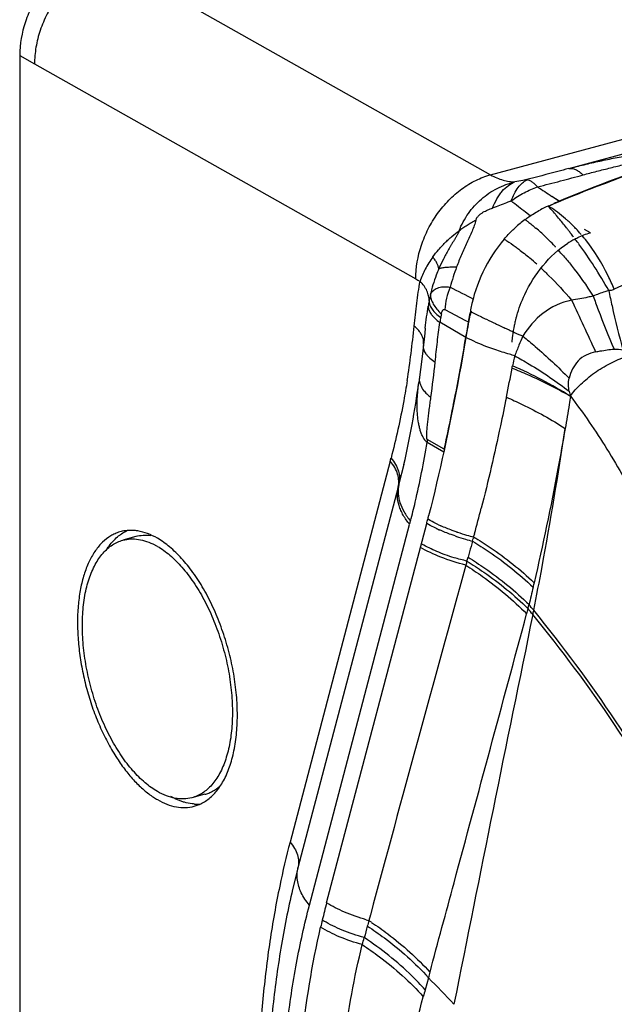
# Model space of a CAD drawing. Header units: millimetres. Extents: x -106 to 325, y 6 to 547.
# Tile 7 of 14: x -106 to -38, y 333 to 446. Entities that reach past the tile are written whole.
import ezdxf

# ---------------------------------------------------------------- set-up
doc = ezdxf.new("R2010")
doc.units = ezdxf.units.MM
doc.header["$LTSCALE"] = 30.734
doc.layers.get('0').update_dxf_attribs({"linetype": 'CONTINUOUS'})

msp = doc.modelspace()

# ---------------------------------------------------------------- linework, layer by layer
at = {"color": 7, "linetype": 'Continuous'}
for p, q in [((-43.12, 428.96), (294.42, 519.44)), ((-52.05, 428.25), (121.13, 474.66)), ((-95.67, 452.82), (-52.05, 428.25)), ((-105.95, 441.9), (-105.95, 46.08)), ((-105.95, 441.9), (-104.25, 440.92)), ((-104.25, 440.92), (-60.61, 416.34)), ((-44.23, 425.23), (-45.06, 425.78)), ((-44.22, 425.23), (-45.05, 425.78)), ((-47.52, 423.54), (-48.05, 423.96)), ((-40.64, 421.62), (-41.32, 422.01)), ((-57.31, 412.84), (-54.91, 411.59)), ((-54.88, 409.66), (-57.86, 411.38)), ((-54.91, 411.59), (-54.58, 411.42)), ((-59.53, 410.73), (-59.6, 410.15)), ((-54.7, 410.71), (-54.73, 410.54)), ((-59.73, 408.9), (-59.73, 408.9)), ((-60.08, 405.99), (-60.28, 404.49)), ((-57.42, 396.54), (-59.32, 397.63)), ((-57.36, 396.86), (-59.31, 397.99)), ((-63.54, 395.5), (-75.01, 351.95)), ((-61.98, 395.14), (-62.54, 392.9)), ((-62.63, 392.54), (-74.1, 348.99)), ((-72.79, 344.74), (-61.32, 388.28)), ((-92.67, 386.87), (-94.14, 386.47)), ((-84.77, 357.41), (-86.24, 357.01)), ((-85.98, 356.05), (-85.53, 356.19)), ((-74.1, 348.99), (-74.39, 347.87)), ((-74.39, 347.87), (-74.72, 346.51)), ((-74.72, 346.51), (-74.72, 346.49))]:
    msp.add_line(p, q, dxfattribs=at)
at = {"color": 6, "linetype": 'Continuous'}
for p, q in [((-43.3, 422.1), (-43.38, 422.19)), ((-54.37, 412.63), (-54.4, 412.45)), ((-51.1, 411.05), (-51.02, 411.01)), ((-51.02, 411.01), (-50.79, 410.9)), ((-50.02, 410.55), (-49.94, 410.51)), ((-49.94, 410.51), (-49.81, 410.45)), ((-49.44, 410.28), (-49.33, 410.23)), ((-70.82, 345.01), (-59.37, 388.39)), ((-53.99, 386.83), (-54.03, 386.67)), ((-53.98, 386.83), (-54.03, 386.67)), ((-65.82, 343.61), (-65.99, 342.97)), ((-59.17, 336.44), (-59.54, 335.07))]:
    msp.add_line(p, q, dxfattribs=at)
at = {"color": 7, "linetype": 'Continuous'}
msp.add_lwpolyline([(-59.6, 410.15), (-59.86, 407.78), (-60.08, 405.99)], dxfattribs=at)
for centre, radius, start, end in [((23.27, 262.95), 175.76, 107.281, 112.5803), ((245.11, 859.84), 522.11, 236.0235, 236.2376), ((-40.53, 416.45), 9.52, 116.8139, 120.876), ((-40.77, 416.92), 9, 112.5638, 116.8379), ((-37.59, 411.78), 10.32, 120.8014, 122.9352), ((-37.74, 412.02), 10.03, 119.3982, 120.7933), ((-37.76, 412.07), 9.99, 118.7083, 119.3976), ((-27.73, 407.34), 30.06, 159.8289, 164.4326), ((-54.3, 427.53), 12.85, 240.5939, 243.0287), ((-47.79, 411.82), 11.48, 166.2287, 169.9451), ((-23.24, 407.58), 36.4, 170.1328, 171.0664), ((-51.29, 410.89), 6.56, 167.2003, 170.8936), ((-44.88, 409.76), 9.84, 165.4036, 167.8704), ((-44.54, 409.67), 10.19, 162.988, 165.3993), ((-34.54, 407.92), 15.13, 163.8253, 165.0006), ((-169.88, 421.83), 109.62, 351.0149, 354.3013), ((-13.79, 404.88), 44.55, 170.8861, 171.6115), ((-45.25, 409.84), 9.46, 167.8803, 170.4119), ((-34.9, 408), 14.76, 168.1356, 172.8013), ((-34.7, 407.96), 14.96, 166.3293, 168.1454), ((-34.68, 407.96), 14.98, 165.0026, 166.3297), ((-438.08, 476.11), 388.93, 350.1619, 350.2936), ((-35.4, 408.06), 14.26, 172.8047, 175.8114), ((-396.82, 468.88), 347.03, 349.0621, 350.1743), ((-196.97, 421.39), 139.33, 352.328, 354.0059), ((-358.07, 461.55), 307.59, 348.8163, 349.0329), ((-330.15, 455.99), 279.13, 347.7705, 348.8247), ((-51.12, 397.63), 8.2, 177.5216, 180.0075), ((-49.47, 395.14), 8.07, 167.7052, 170.0704), ((-147.95, 417.72), 87.28, 345.248, 345.4798), ((-150.03, 415.55), 90.37, 345.2476, 345.485), ((-153.17, 412.47), 94.98, 345.2459, 345.4802), ((-93.27, 383.23), 4.36, 102.3799, 110.2566), ((-93.28, 382.42), 5.17, 80.7536, 83.7239), ((-94.04, 379.09), 7.7, 59.9703, 62.4688), ((-85.61, 364.71), 9.14, 236.7239, 239.9449), ((-85.67, 360.99), 4.7, 266.7815, 271.681), ((-85.67, 360.86), 4.57, 271.6887, 273.9336), ((19.95, 326.97), 98.19, 165.2587, 168.2817)]:
    msp.add_arc(centre, radius, start, end, dxfattribs=at)
at = {"color": 6, "linetype": 'Continuous'}
for centre, radius, start, end in [((-40.93, 414.02), 11.58, 113.0283, 117.9389), ((-60.13, 411.15), 19.95, 41.9758, 42.6694), ((-52.01, 413.83), 12.68, 57.8711, 58.8719), ((-52.62, 412.88), 13.8, 53.4995, 57.808), ((-39.27, 411.34), 14.74, 126.8512, 132.5572), ((-124.69, 357.26), 104.06, 38.6092, 39.0077), ((-54.64, 410.4), 17.01, 45.6969, 47.5896), ((-54.98, 410.05), 17.49, 44.7391, 45.7014), ((-55.16, 409.87), 17.75, 44.177, 44.7401), ((-55.44, 409.59), 18.14, 42.3319, 44.1725), ((-62.62, 403.69), 24.27, 47.8351, 49.5068), ((-64.38, 401.75), 26.89, 45.0489, 47.831), ((-99.27, 377.56), 71.53, 38.2108, 38.5072), ((-91.19, 383.92), 61.24, 37.7923, 38.2122), ((-86.13, 387.85), 54.84, 37.5174, 37.7886), ((-83.8, 389.64), 51.89, 37.3589, 37.5162), ((-55.83, 409.24), 18.66, 40.8226, 42.3337), ((-56.25, 408.88), 19.22, 39.294, 40.072), ((-66.79, 399.31), 30.32, 43.1374, 45.0808), ((-67.78, 398.37), 31.68, 43.0078, 43.1509), ((-78.19, 393.88), 44.87, 36.3907, 37.0073), ((-77.09, 394.7), 43.5, 36.1096, 36.3846), ((-56.36, 408.79), 19.36, 39.0638, 39.2947), ((-56.44, 408.72), 19.47, 38.4817, 39.0635), ((-69.31, 396.98), 33.74, 40.6583, 42.1339), ((-70.74, 391.31), 35.89, 48.0698, 49.7961), ((2194.71, 1451), 2466.16, 204.86744, 205.0193), ((-453.87, 478.78), 404.93, 350.4543, 350.572), ((-39.87, 410.23), 14.7, 169.1958, 170.593), ((2.1, 525.34), 126.06, 243.3863, 244.0286), ((-439.38, 476.34), 390.24, 350.1611, 350.4554), ((7.52, 536.42), 138.4, 244.0187, 244.2857), ((9.72, 540.99), 143.47, 244.2857, 244.7463), ((11.01, 543.71), 146.48, 244.7444, 244.911), ((11.25, 544.21), 147.04, 245.0427, 245.1693), ((10.69, 543), 145.7, 245.1688, 245.3758), ((6.34, 533.5), 135.26, 245.4696, 245.644), ((1.25, 522.2), 122.87, 245.6913, 246.19), ((1.14, 387.53), 54.27, 156.9744, 158.3454), ((1.41, 387.38), 54.58, 155.7545, 156.9406), ((-351.99, 463.52), 307.79, 348.6255, 349.2564), ((-69.83, 359.64), 50.97, 58.1439, 66.5475), ((-37.97, 404.48), 5.19, 190.9865, 197.3038), ((-254.26, 441.28), 207.54, 344.9016, 345.7287), ((-146.09, 411.27), 89.69, 345.219, 345.5315), ((-236.8, 434.68), 183.37, 345.5314, 345.6585), ((-53.08, 399.41), 12.22, 239.6711, 240.1282), ((-51.16, 402.82), 16.61, 244.7308, 245.1075), ((-50.86, 403.46), 17.32, 245.1115, 246.062), ((-50.68, 404.11), 17.49, 245.191, 246.1501), ((-47.99, 410.99), 24.88, 251.2509, 251.4561), ((-47.91, 411.25), 25.15, 251.456, 251.6209), ((-47.24, 413.32), 27.33, 251.6591, 253.9471), ((-48.14, 410.41), 24.78, 251.232, 251.5677), ((-47.43, 412.6), 27.08, 251.6061, 253.9142), ((-46.68, 415.2), 29.79, 253.9136, 255.5532), ((-46.49, 415.91), 30.03, 253.9461, 255.5487), ((-195.7, 423.75), 146.44, 345.2035, 345.3325), ((-241.77, 437.95), 194.62, 344.7732, 344.8915), ((-54.26, 395.59), 11.11, 238.9883, 239.4431), ((52.43, 356.06), 110.77, 164.7916, 165.1163), ((5923.49, -1269.91), 6202.84, 164.539483, 164.922474), ((931.17, 152.84), 1004.64, 166.86771, 166.98384), ((-172.76, 275.7), 161.92, 39.166, 39.4755), ((-171.68, 277.18), 160.53, 39.1139, 39.4173), ((-184.3, 406.12), 139.94, 348.3935, 348.5963), ((7776.32, -1228.92), 7986.86, 168.393337, 168.719571), ((17.46, 321.72), 91.3, 165.2235, 166.4975), ((20.42, 321), 94.35, 166.4933, 167.0006), ((-65.53, 352.06), 10.72, 237.3135, 238.4594), ((105.5, 297.11), 177.53, 165.2362, 165.6819), ((-58.64, 369.12), 27.16, 253.6518, 254.289), ((103.3, 297.68), 175.25, 165.023, 165.2357), ((-88.46, 308.73), 40.96, 56.2121, 56.7273), ((-268.55, 132.41), 292.35, 43.4318, 44.2584)]:
    msp.add_arc(centre, radius, start, end, dxfattribs=at)
at = {"color": 7, "linetype": 'Continuous'}
for points, knots in [([(-97.35, 453.78), (-97.92, 453.63), (-99.08, 453.19), (-100.69, 452.2), (-102.18, 450.91), (-103.48, 449.37), (-104.55, 447.64), (-105.59, 445.19), (-105.95, 443.2), (-105.95, 441.9)], [0, 0, 0, 0, 0.114783, 0.235577, 0.361264, 0.490376, 0.620939, 0.750816, 1, 1, 1, 1]), ([(-95.67, 452.82), (-96.25, 452.66), (-97.4, 452.21), (-99.01, 451.23), (-100.49, 449.94), (-101.79, 448.4), (-102.68, 446.95), (-103.25, 445.72), (-103.73, 444.46), (-104.14, 442.87), (-104.25, 441.56), (-104.25, 440.92)], [0, 0, 0, 0, 0.114379, 0.234941, 0.360512, 0.489553, 0.62006, 0.685241, 0.749998, 0.877251, 1, 1, 1, 1]), ([(-43.12, 428.96), (-42.53, 429.11), (-41.35, 429.41), (-39.57, 429.82), (-37.79, 430.19), (-36.29, 430.46), (-35.09, 430.65), (-34.18, 430.78), (-33.27, 430.89), (-32.37, 430.99), (-31.46, 431.06), (-30.7, 431.09), (-30.1, 431.09), (-29.73, 431.08), (-29.44, 431.05), (-29.23, 431.03), (-29.03, 430.99), (-28.91, 430.96), (-28.85, 430.94)], [0, 0, 0, 0, 0.125846, 0.251734, 0.377679, 0.503704, 0.566758, 0.62984, 0.692948, 0.756062, 0.819111, 0.881861, 0.912915, 0.943439, 0.958343, 0.972907, 0.986863, 1, 1, 1, 1]), ([(-41.48, 428.23), (-40.95, 428.38), (-39.91, 428.65), (-38.33, 429.05), (-37.02, 429.37), (-35.96, 429.61), (-35.17, 429.79), (-34.38, 429.96), (-33.59, 430.13), (-32.79, 430.29), (-32.13, 430.41), (-31.6, 430.51), (-31.2, 430.58), (-30.8, 430.64), (-30.41, 430.7), (-30.01, 430.75), (-29.69, 430.78), (-29.43, 430.79), (-29.25, 430.8), (-29.09, 430.79), (-28.99, 430.78), (-28.94, 430.77)], [0, 0, 0, 0, 0.126686, 0.253386, 0.380056, 0.443381, 0.506695, 0.569993, 0.633273, 0.696525, 0.75969, 0.791222, 0.822721, 0.854158, 0.885379, 0.916236, 0.946747, 0.961783, 0.976082, 0.989007, 1, 1, 1, 1]), ([(-43.12, 428.96), (-43.53, 428.85), (-45.17, 428.41), (-46.81, 427.99), (-48.05, 427.67)], [0, 0, 0, 0, 0.248715, 1, 1, 1, 1]), ([(-43.12, 428.96), (-43.06, 428.97), (-42.93, 428.99), (-42.74, 428.98), (-42.54, 428.93), (-42.26, 428.83), (-41.89, 428.6), (-41.61, 428.37), (-41.48, 428.23)], [0, 0, 0, 0, 0.097849, 0.19987, 0.308533, 0.42571, 0.690186, 1, 1, 1, 1]), ([(-60.61, 416.34), (-60.62, 417.64), (-60.27, 419.63), (-59.23, 422.09), (-58.17, 423.83), (-56.88, 425.37), (-55.4, 426.66), (-53.79, 427.65), (-52.63, 428.09), (-52.06, 428.25)], [0, 0, 0, 0, 0.249628, 0.379556, 0.510076, 0.639079, 0.764624, 0.885289, 1, 1, 1, 1]), ([(-52.05, 428.24), (-51.82, 428.11), (-51.36, 427.89), (-50.65, 427.63), (-49.96, 427.48), (-49.49, 427.45), (-49.27, 427.45)], [0, 0, 0, 0, 0.270277, 0.525516, 0.767815, 1, 1, 1, 1]), ([(-46.67, 426.87), (-45.79, 427.09), (-44.06, 427.54), (-42.34, 428), (-41.48, 428.23)], [0, 0, 0, 0, 0.503176, 1, 1, 1, 1]), ([(-55.66, 421.85), (-55.53, 422.2), (-55.21, 422.88), (-54.62, 423.83), (-53.92, 424.7), (-53.13, 425.48), (-52.26, 426.15), (-51, 426.89), (-49.97, 427.28), (-49.27, 427.45)], [0, 0, 0, 0, 0.127444, 0.254434, 0.380506, 0.505683, 0.630112, 0.754014, 1, 1, 1, 1]), ([(-51.83, 424.45), (-51.69, 424.81), (-51.45, 425.33), (-51.05, 425.96), (-50.64, 426.5), (-50.07, 427.04), (-49.54, 427.35), (-49.27, 427.45)], [0, 0, 0, 0, 0.286986, 0.421884, 0.550215, 0.786624, 1, 1, 1, 1]), ([(-49.7, 425.26), (-49.59, 425.55), (-49.37, 426.08), (-48.94, 426.78), (-48.46, 427.32), (-48.08, 427.58), (-47.88, 427.66)], [0, 0, 0, 0, 0.296914, 0.560277, 0.792386, 1, 1, 1, 1]), ([(-49.7, 425.26), (-49.46, 425.44), (-48.98, 425.77), (-48.23, 426.21), (-47.46, 426.58), (-46.93, 426.78), (-46.67, 426.87)], [0, 0, 0, 0, 0.255163, 0.507148, 0.755499, 1, 1, 1, 1]), ([(-48.05, 427.67), (-48.16, 427.65), (-48.56, 427.57), (-48.96, 427.49), (-49.27, 427.45)], [0, 0, 0, 0, 0.25606, 1, 1, 1, 1]), ([(-48.05, 427.67), (-48.03, 427.68), (-47.99, 427.68), (-47.94, 427.68), (-47.91, 427.68), (-47.89, 427.68), (-47.89, 427.67), (-47.88, 427.67)], [0, 0, 0, 0, 0.369499, 0.664832, 0.874745, 0.947701, 1, 1, 1, 1]), ([(-46.67, 426.87), (-46.77, 426.98), (-46.98, 427.18), (-47.29, 427.42), (-47.59, 427.58), (-47.79, 427.65), (-47.88, 427.66)], [0, 0, 0, 0, 0.307858, 0.57569, 0.804995, 1, 1, 1, 1]), ([(-53.73, 423.07), (-53.72, 423.12), (-53.68, 423.21), (-53.62, 423.34), (-53.53, 423.46), (-53.39, 423.61), (-53.19, 423.78), (-52.93, 423.96), (-52.66, 424.11), (-52.3, 424.28), (-52.02, 424.39), (-51.83, 424.45)], [0, 0, 0, 0, 0.056243, 0.116227, 0.179081, 0.243491, 0.373512, 0.502523, 0.629562, 0.754672, 1, 1, 1, 1]), ([(-49.7, 425.26), (-49.88, 425.19), (-50.32, 425.01), (-51.03, 424.74), (-51.57, 424.55), (-51.83, 424.45)], [0, 0, 0, 0, 0.254562, 0.63116, 1, 1, 1, 1]), ([(-48.05, 423.96), (-48.33, 424.17), (-48.88, 424.6), (-49.43, 425.04), (-49.7, 425.26)], [0, 0, 0, 0, 0.500955, 1, 1, 1, 1]), ([(-53.73, 423.07), (-53.79, 422.86), (-53.93, 422.43), (-54.17, 421.79), (-54.47, 421.14), (-54.79, 420.47), (-55.1, 419.8), (-55.49, 418.88), (-55.77, 418.18), (-55.95, 417.71)], [0, 0, 0, 0, 0.113555, 0.232591, 0.356474, 0.48342, 0.61147, 0.740245, 1, 1, 1, 1]), ([(-55.66, 421.85), (-55.52, 421.96), (-55.22, 422.19), (-54.75, 422.51), (-54.25, 422.81), (-53.9, 422.99), (-53.73, 423.07)], [0, 0, 0, 0, 0.241477, 0.489095, 0.742271, 1, 1, 1, 1]), ([(-58.67, 418.85), (-58.46, 419.14), (-58.12, 419.55), (-57.65, 420.08), (-57.28, 420.48), (-56.89, 420.85), (-56.36, 421.32), (-55.94, 421.64), (-55.66, 421.85)], [0, 0, 0, 0, 0.248293, 0.374404, 0.501305, 0.628146, 0.754054, 1, 1, 1, 1]), ([(-55.66, 421.85), (-55.67, 421.8), (-55.7, 421.7), (-55.76, 421.56), (-55.84, 421.43), (-55.91, 421.29), (-55.99, 421.16), (-56.1, 420.98), (-56.24, 420.76), (-56.4, 420.49), (-56.57, 420.23), (-56.73, 419.96), (-56.93, 419.6), (-57.18, 419.15), (-57.55, 418.43), (-57.81, 417.88), (-57.97, 417.51)], [0, 0, 0, 0, 0.029513, 0.060828, 0.092653, 0.124508, 0.156372, 0.188232, 0.251737, 0.314923, 0.377959, 0.440913, 0.503799, 0.629207, 0.753789, 1, 1, 1, 1]), ([(-42.56, 420.82), (-42.4, 420.91), (-41.79, 421.23), (-41.14, 421.48), (-40.64, 421.62)], [0, 0, 0, 0, 0.255855, 1, 1, 1, 1]), ([(-49.07, 412.13), (-48.83, 412.96), (-47.61, 416.16), (-45.35, 419.05), (-43.2, 420.44)], [0, 0, 0, 0, 0.252238, 1, 1, 1, 1]), ([(-58.67, 418.85), (-58.99, 418.41), (-59.55, 417.52), (-59.97, 416.55), (-60.13, 416.08)], [0, 0, 0, 0, 0.523468, 1, 1, 1, 1]), ([(-57.97, 417.51), (-57.99, 417.61), (-58.06, 417.84), (-58.2, 418.17), (-58.41, 418.51), (-58.58, 418.74), (-58.67, 418.85)], [0, 0, 0, 0, 0.2136, 0.45061, 0.71266, 1, 1, 1, 1]), ([(-57.97, 417.51), (-57.92, 417.53), (-57.8, 417.57), (-57.52, 417.64), (-57.12, 417.69), (-56.57, 417.72), (-56.17, 417.72), (-55.95, 417.71)], [0, 0, 0, 0, 0.087505, 0.185665, 0.414455, 0.686505, 1, 1, 1, 1]), ([(-57.97, 417.51), (-58.08, 417.26), (-58.32, 416.66), (-58.66, 415.67), (-58.86, 414.92), (-58.94, 414.55)], [0, 0, 0, 0, 0.254556, 0.631316, 1, 1, 1, 1]), ([(-60.8, 410.94), (-60.76, 411.38), (-60.67, 412.25), (-60.51, 413.55), (-60.34, 414.82), (-60.21, 415.66), (-60.13, 416.08)], [0, 0, 0, 0, 0.254299, 0.506442, 0.755541, 1, 1, 1, 1]), ([(-59.1, 413.82), (-59.09, 414.01), (-59.13, 414.41), (-59.32, 414.99), (-59.67, 415.56), (-59.96, 415.91), (-60.13, 416.08)], [0, 0, 0, 0, 0.222517, 0.461341, 0.720573, 1, 1, 1, 1]), ([(-58.94, 414.55), (-58.91, 414.63), (-58.82, 414.79), (-58.64, 415), (-58.41, 415.17), (-58.15, 415.31), (-57.83, 415.4), (-57.55, 415.44), (-57.31, 415.45), (-57.04, 415.44), (-56.84, 415.42), (-56.7, 415.41)], [0, 0, 0, 0, 0.103934, 0.208538, 0.316942, 0.431894, 0.555769, 0.690498, 0.762464, 0.837849, 1, 1, 1, 1]), ([(-58.94, 414.55), (-58.94, 414.37), (-58.89, 414.09), (-58.75, 413.73), (-58.56, 413.35), (-58.22, 412.87), (-57.88, 412.52), (-57.69, 412.35)], [0, 0, 0, 0, 0.208214, 0.321793, 0.442486, 0.706131, 1, 1, 1, 1]), ([(-56.7, 415.41), (-56.86, 414.99), (-57.12, 414.15), (-57.27, 413.27), (-57.31, 412.84)], [0, 0, 0, 0, 0.507719, 1, 1, 1, 1]), ([(-59.53, 410.73), (-59.48, 411.15), (-59.38, 411.99), (-59.26, 412.82), (-59.2, 413.24)], [0, 0, 0, 0, 0.502615, 1, 1, 1, 1]), ([(-59.2, 413.24), (-59.2, 413.16), (-59.18, 413.01), (-59.12, 412.77), (-59.01, 412.54), (-58.85, 412.3), (-58.66, 412.06), (-58.34, 411.74), (-58.06, 411.52), (-57.86, 411.38)], [0, 0, 0, 0, 0.095203, 0.196148, 0.30491, 0.423079, 0.551728, 0.691056, 1, 1, 1, 1]), ([(-59.1, 413.82), (-59.1, 413.75), (-59.08, 413.59), (-59.01, 413.35), (-58.9, 413.11), (-58.69, 412.78), (-58.32, 412.37), (-57.97, 412.08), (-57.77, 411.93)], [0, 0, 0, 0, 0.096612, 0.198515, 0.30766, 0.425559, 0.691331, 1, 1, 1, 1]), ([(-57.69, 412.35), (-57.67, 412.43), (-57.64, 412.55), (-57.58, 412.69), (-57.53, 412.76), (-57.48, 412.82), (-57.43, 412.85), (-57.37, 412.86), (-57.33, 412.84), (-57.31, 412.84)], [0, 0, 0, 0, 0.376902, 0.52609, 0.650405, 0.752493, 0.837756, 0.915934, 1, 1, 1, 1]), ([(-60.14, 410.25), (-60.23, 410.37), (-60.44, 410.62), (-60.67, 410.84), (-60.8, 410.94)], [0, 0, 0, 0, 0.483327, 1, 1, 1, 1]), ([(-58.4, 406.84), (-58.32, 407.61), (-58.16, 409.12), (-57.97, 410.63), (-57.86, 411.38)], [0, 0, 0, 0, 0.504912, 1, 1, 1, 1]), ([(-54.58, 411.42), (-54.59, 411.36), (-54.63, 411.12), (-54.67, 410.89), (-54.7, 410.71)], [0, 0, 0, 0, 0.250334, 1, 1, 1, 1]), ([(-59.79, 409.52), (-59.82, 409.65), (-59.92, 409.9), (-60.06, 410.14), (-60.14, 410.25)], [0, 0, 0, 0, 0.481791, 1, 1, 1, 1]), ([(-59.73, 408.9), (-59.72, 409), (-59.72, 409.21), (-59.76, 409.42), (-59.79, 409.52)], [0, 0, 0, 0, 0.49159, 1, 1, 1, 1]), ([(-59.76, 408.71), (-59.77, 408.63), (-59.76, 408.47), (-59.71, 408.24), (-59.61, 408), (-59.46, 407.76), (-59.26, 407.52), (-58.92, 407.2), (-58.62, 406.98), (-58.4, 406.84)], [0, 0, 0, 0, 0.094204, 0.193018, 0.299406, 0.415827, 0.543961, 0.684266, 1, 1, 1, 1]), ([(-61.6, 404.71), (-61.73, 403.94), (-62.23, 400.97), (-62.88, 398.01), (-63.45, 395.84)], [0, 0, 0, 0, 0.256508, 1, 1, 1, 1]), ([(-61.98, 395.14), (-61.63, 396.65), (-60.99, 399.76), (-60.49, 402.89), (-60.28, 404.49)], [0, 0, 0, 0, 0.489615, 1, 1, 1, 1]), ([(-59.32, 397.63), (-59.34, 397.65), (-59.38, 397.69), (-59.44, 397.76), (-59.5, 397.82), (-59.54, 397.86), (-59.56, 397.9), (-59.59, 397.94), (-59.63, 397.99), (-59.68, 398.06), (-59.73, 398.14), (-59.77, 398.23), (-59.82, 398.32), (-59.88, 398.44), (-59.96, 398.6), (-60.03, 398.8), (-60.1, 399.01), (-60.16, 399.22), (-60.21, 399.43), (-60.26, 399.65), (-60.34, 400.1), (-60.43, 400.78), (-60.47, 401.7), (-60.45, 402.63), (-60.39, 403.56), (-60.32, 404.18), (-60.28, 404.49)], [0, 0, 0, 0, 0.012716, 0.025453, 0.038204, 0.044793, 0.051583, 0.058407, 0.065096, 0.078334, 0.092291, 0.106682, 0.120907, 0.135172, 0.16436, 0.194261, 0.224522, 0.255253, 0.286324, 0.317649, 0.349229, 0.477202, 0.606878, 0.737463, 0.868574, 1, 1, 1, 1]), ([(-60.2, 405.06), (-60.22, 404.96), (-60.22, 404.75), (-60.19, 404.54), (-60.16, 404.44)], [0, 0, 0, 0, 0.491487, 1, 1, 1, 1]), ([(-60.16, 404.44), (-60.14, 404.37), (-60.04, 404.07), (-59.87, 403.8), (-59.73, 403.6)], [0, 0, 0, 0, 0.232186, 1, 1, 1, 1]), ([(-59.73, 403.6), (-59.61, 403.46), (-59.35, 403.17), (-59.05, 402.92), (-58.89, 402.79)], [0, 0, 0, 0, 0.474279, 1, 1, 1, 1]), ([(-59.31, 397.99), (-59.32, 397.99), (-59.32, 398), (-59.34, 398.03), (-59.35, 398.09), (-59.36, 398.18), (-59.37, 398.28), (-59.37, 398.4), (-59.36, 398.58), (-59.35, 398.82), (-59.33, 399.12), (-59.3, 399.44), (-59.27, 399.76), (-59.23, 400.08), (-59.19, 400.41), (-59.14, 400.86), (-59.07, 401.42), (-58.98, 402.11), (-58.92, 402.56), (-58.89, 402.79)], [0, 0, 0, 0, 0.003707, 0.008572, 0.022202, 0.040626, 0.06286, 0.087902, 0.115161, 0.174333, 0.236902, 0.301762, 0.368398, 0.436293, 0.504998, 0.574357, 0.714704, 0.856722, 1, 1, 1, 1]), ([(-61.22, 388.66), (-61.03, 389.38), (-60.3, 392.35), (-59.7, 395.35), (-59.32, 397.63)], [0, 0, 0, 0, 0.244005, 1, 1, 1, 1]), ([(-62.63, 392.54), (-62.58, 392.77), (-62.53, 393.28), (-62.67, 394.04), (-63.02, 394.8), (-63.35, 395.27), (-63.54, 395.5)], [0, 0, 0, 0, 0.22517, 0.464782, 0.723314, 1, 1, 1, 1]), ([(-63.45, 395.85), (-63.26, 395.62), (-62.92, 395.16), (-62.58, 394.4), (-62.44, 393.64), (-62.48, 393.14), (-62.54, 392.9)], [0, 0, 0, 0, 0.278638, 0.535074, 0.773065, 1, 1, 1, 1]), ([(-61.32, 388.28), (-61.6, 388.61), (-61.96, 389.12), (-62.33, 389.86), (-62.61, 390.58), (-62.77, 391.48), (-62.71, 392.2), (-62.63, 392.54)], [0, 0, 0, 0, 0.276579, 0.408436, 0.535397, 0.774918, 1, 1, 1, 1]), ([(-62.54, 392.9), (-62.58, 392.73), (-62.63, 392.39), (-62.64, 391.86), (-62.58, 391.32), (-62.4, 390.58), (-61.98, 389.66), (-61.5, 388.99), (-61.22, 388.66)], [0, 0, 0, 0, 0.112499, 0.226785, 0.343899, 0.464826, 0.721162, 1, 1, 1, 1]), ([(-94.78, 387.32), (-94.95, 387.25), (-95.29, 387.1), (-95.95, 386.71), (-96.72, 386.04), (-97.5, 385.01), (-98.16, 383.76), (-98.68, 382.31), (-99.06, 380.69), (-99.29, 378.92), (-99.36, 377.03), (-99.28, 375.05), (-99.05, 373.01), (-98.67, 370.95), (-98.15, 368.91), (-97.5, 366.91), (-96.72, 364.99), (-95.83, 363.19), (-95.16, 362.05), (-94.81, 361.52)], [0, 0, 0, 0, 0.019573, 0.039526, 0.081273, 0.126575, 0.176203, 0.23051, 0.289462, 0.352776, 0.419935, 0.490283, 0.563035, 0.637335, 0.712258, 0.786871, 0.8603, 0.931668, 1, 1, 1, 1]), ([(-94.5, 387.05), (-94.43, 387.1), (-94.17, 387.29), (-93.89, 387.45), (-93.67, 387.56)], [0, 0, 0, 0, 0.254352, 1, 1, 1, 1]), ([(-92.71, 387.56), (-92.96, 387.59), (-93.46, 387.6), (-93.96, 387.54), (-94.2, 387.48)], [0, 0, 0, 0, 0.506437, 1, 1, 1, 1]), ([(-90.19, 386.68), (-90.55, 386.89), (-91.28, 387.24), (-92.06, 387.46), (-92.44, 387.52)], [0, 0, 0, 0, 0.520137, 1, 1, 1, 1]), ([(-90.19, 357.72), (-90.43, 357.86), (-90.92, 358.18), (-91.89, 358.94), (-92.81, 359.87), (-93.68, 360.93), (-94.55, 362.13), (-95.55, 363.8), (-96.58, 365.98), (-97.45, 368.32), (-98.11, 370.75), (-98.56, 373.21), (-98.79, 375.63), (-98.78, 377.59), (-98.65, 379.08), (-98.5, 380.13), (-98.29, 381.12), (-97.94, 382.32), (-97.48, 383.42), (-96.9, 384.38), (-96.43, 384.99), (-95.92, 385.51), (-95.36, 385.94), (-94.77, 386.26), (-94.35, 386.41), (-94.14, 386.47)], [0, 0, 0, 0, 0.025603, 0.052775, 0.111668, 0.143311, 0.176294, 0.245807, 0.31907, 0.394706, 0.471215, 0.547053, 0.620705, 0.690772, 0.724095, 0.756097, 0.786677, 0.815768, 0.869305, 0.893851, 0.917016, 0.938956, 0.9599, 0.980137, 1, 1, 1, 1]), ([(-95.89, 385.55), (-95.84, 385.63), (-95.62, 385.94), (-95.38, 386.23), (-95.19, 386.43)], [0, 0, 0, 0, 0.257464, 1, 1, 1, 1]), ([(-95.19, 386.43), (-95.14, 386.49), (-94.92, 386.71), (-94.68, 386.92), (-94.5, 387.05)], [0, 0, 0, 0, 0.255732, 1, 1, 1, 1]), ([(-94.14, 386.47), (-93.85, 386.55), (-93.26, 386.64), (-92.34, 386.59), (-91.4, 386.35), (-90.79, 386.08), (-90.48, 385.92)], [0, 0, 0, 0, 0.232472, 0.472607, 0.72701, 1, 1, 1, 1]), ([(-90.95, 386.96), (-91.24, 387), (-91.82, 387.03), (-92.39, 386.94), (-92.67, 386.87)], [0, 0, 0, 0, 0.507667, 1, 1, 1, 1]), ([(-84.4, 356.83), (-84.22, 356.97), (-83.86, 357.28), (-83.37, 357.82), (-82.92, 358.45), (-82.36, 359.41), (-81.92, 360.5), (-81.58, 361.68), (-81.29, 363), (-81.06, 364.78), (-81.01, 367.03), (-81.17, 369.38), (-81.54, 371.8), (-82.11, 374.21), (-82.87, 376.56), (-83.79, 378.81), (-84.86, 380.89), (-85.88, 382.47), (-86.74, 383.61), (-87.61, 384.61), (-88.71, 385.69), (-89.69, 386.4), (-90.19, 386.68)], [0, 0, 0, 0, 0.020755, 0.042487, 0.065361, 0.089493, 0.14177, 0.16999, 0.199547, 0.262408, 0.329679, 0.400422, 0.473511, 0.547726, 0.621789, 0.694438, 0.764464, 0.830773, 0.862258, 0.892511, 0.949031, 1, 1, 1, 1]), ([(-90.19, 385.76), (-89.94, 385.62), (-89.45, 385.3), (-88.48, 384.54), (-87.56, 383.61), (-86.7, 382.55), (-85.83, 381.35), (-84.83, 379.68), (-83.79, 377.5), (-82.93, 375.16), (-82.27, 372.73), (-81.81, 370.27), (-81.59, 367.85), (-81.6, 365.89), (-81.72, 364.4), (-81.88, 363.35), (-82.09, 362.36), (-82.44, 361.16), (-82.89, 360.06), (-83.47, 359.1), (-83.94, 358.49), (-84.46, 357.97), (-85.02, 357.54), (-85.61, 357.22), (-86.03, 357.07), (-86.24, 357.01)], [0, 0, 0, 0, 0.025603, 0.052775, 0.111668, 0.143311, 0.176294, 0.245807, 0.31907, 0.394706, 0.471215, 0.547053, 0.620705, 0.690772, 0.724095, 0.756097, 0.786677, 0.815768, 0.869305, 0.893851, 0.917016, 0.938956, 0.9599, 0.980137, 1, 1, 1, 1]), ([(-94.81, 361.52), (-94.5, 361.04), (-93.87, 360.15), (-92.84, 358.93), (-91.77, 357.9), (-91.01, 357.32), (-90.63, 357.07)], [0, 0, 0, 0, 0.275644, 0.535106, 0.776734, 1, 1, 1, 1]), ([(-84.77, 357.41), (-84.62, 357.45), (-84.31, 357.55), (-83.71, 357.83), (-83.3, 358.12), (-83.05, 358.34)], [0, 0, 0, 0, 0.244167, 0.490829, 1, 1, 1, 1]), ([(-86.24, 357.01), (-86.54, 356.93), (-87.19, 356.84), (-88.18, 356.92), (-89.2, 357.21), (-89.86, 357.53), (-90.19, 357.72)], [0, 0, 0, 0, 0.23024, 0.469251, 0.724333, 1, 1, 1, 1]), ([(-87.1, 356.5), (-87.23, 356.53), (-87.76, 356.7), (-88.27, 356.94), (-88.64, 357.15)], [0, 0, 0, 0, 0.239656, 1, 1, 1, 1]), ([(-90.19, 356.8), (-89.84, 356.6), (-89.14, 356.26), (-88.05, 355.94), (-86.99, 355.86), (-86.31, 355.96), (-85.98, 356.05)], [0, 0, 0, 0, 0.275917, 0.530801, 0.769677, 1, 1, 1, 1]), ([(-85.93, 356.3), (-86.03, 356.3), (-86.42, 356.34), (-86.81, 356.42), (-87.1, 356.5)], [0, 0, 0, 0, 0.243819, 1, 1, 1, 1]), ([(-85.53, 356.19), (-85.33, 356.27), (-84.94, 356.46), (-84.58, 356.69), (-84.4, 356.83)], [0, 0, 0, 0, 0.493186, 1, 1, 1, 1]), ([(-75.01, 351.95), (-74.82, 351.73), (-74.49, 351.26), (-74.14, 350.5), (-74, 349.73), (-74.04, 349.23), (-74.1, 348.99)], [0, 0, 0, 0, 0.276686, 0.535219, 0.774831, 1, 1, 1, 1]), ([(-74.16, 347.6), (-74.19, 347.83), (-74.22, 348.3), (-74.15, 348.77), (-74.1, 349)], [0, 0, 0, 0, 0.506112, 1, 1, 1, 1]), ([(-76.19, 346.91), (-76.63, 344.82), (-77.39, 340.54), (-78.18, 333.96), (-78.67, 327.11), (-78.77, 322.46), (-78.77, 320.1)], [0, 0, 0, 0, 0.236908, 0.483045, 0.737675, 1, 1, 1, 1]), ([(-72.79, 344.74), (-72.98, 344.96), (-73.32, 345.41), (-73.73, 346.13), (-74.02, 346.85), (-74.13, 347.35), (-74.16, 347.6)], [0, 0, 0, 0, 0.270673, 0.527065, 0.769471, 1, 1, 1, 1]), ([(-74.72, 346.51), (-75.24, 344.29), (-76.14, 339.74), (-77.09, 332.72), (-77.66, 325.43), (-77.78, 320.49), (-77.78, 317.98)], [0, 0, 0, 0, 0.237608, 0.483832, 0.738181, 1, 1, 1, 1]), ([(-76.19, 315.95), (-76.19, 318.52), (-76.05, 323.58), (-75.42, 330.98), (-74.37, 338.02), (-73.36, 342.55), (-72.79, 344.74)], [0, 0, 0, 0, 0.26572, 0.521672, 0.766727, 1, 1, 1, 1])]:
    msp.add_open_spline(points, degree=3, knots=knots, dxfattribs=at)
at = {"color": 6, "linetype": 'Continuous'}
for points, knots in [([(-45.46, 424.68), (-43.89, 425.34), (-37.68, 427.86), (-31.32, 430.05), (-26.51, 431.46)], [0, 0, 0, 0, 0.252995, 1, 1, 1, 1]), ([(-44.53, 423.61), (-44.59, 423.69), (-44.85, 423.99), (-45.1, 424.28), (-45.3, 424.5)], [0, 0, 0, 0, 0.259812, 1, 1, 1, 1]), ([(-48.11, 423.13), (-47.97, 423.24), (-47.4, 423.64), (-46.81, 424.01), (-46.35, 424.25)], [0, 0, 0, 0, 0.253821, 1, 1, 1, 1]), ([(-43.83, 422.76), (-43.89, 422.83), (-44.12, 423.12), (-44.35, 423.4), (-44.53, 423.61)], [0, 0, 0, 0, 0.256739, 1, 1, 1, 1]), ([(-43.17, 422.95), (-43.27, 423.04), (-43.67, 423.4), (-44.09, 423.74), (-44.41, 423.98)], [0, 0, 0, 0, 0.254865, 1, 1, 1, 1]), ([(-50.5, 420.9), (-50.2, 421.24), (-49.79, 421.69), (-49.36, 422.1), (-49.25, 422.2)], [0, 0, 0, 0, 0.752004, 1, 1, 1, 1]), ([(-48.11, 423.13), (-48, 423.06), (-47.58, 422.74), (-47.17, 422.41), (-46.86, 422.14)], [0, 0, 0, 0, 0.243052, 1, 1, 1, 1]), ([(-19.85, 421.92), (-21.37, 421.45), (-27.47, 419.46), (-33.46, 417.11), (-37.9, 415.18)], [0, 0, 0, 0, 0.246838, 1, 1, 1, 1]), ([(-50.5, 420.9), (-51.47, 419.76), (-53.07, 417.24), (-54.04, 414.41), (-54.31, 412.98)], [0, 0, 0, 0, 0.506149, 1, 1, 1, 1]), ([(-50.5, 420.9), (-50.39, 420.83), (-49.97, 420.56), (-49.56, 420.27), (-49.25, 420.04)], [0, 0, 0, 0, 0.243621, 1, 1, 1, 1]), ([(-49.25, 420.04), (-49.11, 419.94), (-48.54, 419.51), (-47.98, 419.07), (-47.57, 418.72)], [0, 0, 0, 0, 0.243421, 1, 1, 1, 1]), ([(-38.53, 415), (-39.05, 415.95), (-40.15, 417.75), (-41.34, 419.5), (-41.95, 420.33)], [0, 0, 0, 0, 0.512141, 1, 1, 1, 1]), ([(-37.9, 415.18), (-38.12, 415.69), (-39.04, 417.68), (-40.19, 419.57), (-41.2, 420.84)], [0, 0, 0, 0, 0.258042, 1, 1, 1, 1]), ([(-43.71, 418.97), (-43.4, 418.62), (-42.19, 417.15), (-41.09, 415.59), (-40.32, 414.38)], [0, 0, 0, 0, 0.243541, 1, 1, 1, 1]), ([(-46.27, 417.56), (-45.97, 417.28), (-44.76, 416.12), (-43.62, 414.89), (-42.79, 413.93)], [0, 0, 0, 0, 0.244768, 1, 1, 1, 1]), ([(-40.32, 414.38), (-40.52, 414.33), (-41.34, 414.15), (-42.17, 414.01), (-42.79, 413.93)], [0, 0, 0, 0, 0.246526, 1, 1, 1, 1]), ([(-38.53, 415), (-38.68, 414.96), (-39.28, 414.78), (-39.88, 414.56), (-40.32, 414.38)], [0, 0, 0, 0, 0.24748, 1, 1, 1, 1]), ([(-40.32, 414.38), (-40.13, 413.86), (-39.38, 411.82), (-38.57, 409.81), (-37.93, 408.32)], [0, 0, 0, 0, 0.25489, 1, 1, 1, 1]), ([(-37.9, 415.18), (-37.94, 415.15), (-38.13, 415.04), (-38.36, 415), (-38.53, 415)], [0, 0, 0, 0, 0.244381, 1, 1, 1, 1]), ([(-38.52, 415), (-38.41, 414.41), (-37.93, 412.14), (-37.37, 409.88), (-36.89, 408.21)], [0, 0, 0, 0, 0.256153, 1, 1, 1, 1]), ([(-42.79, 413.93), (-43.97, 413.66), (-46.18, 412.64), (-47.78, 410.79), (-48.35, 409.79)], [0, 0, 0, 0, 0.510849, 1, 1, 1, 1]), ([(-54.88, 409.66), (-55.19, 407.85), (-56.43, 401.02), (-57.88, 394.22), (-59.15, 389.26)], [0, 0, 0, 0, 0.263738, 1, 1, 1, 1]), ([(-51.57, 408.26), (-51.87, 408.37), (-53, 408.77), (-54.1, 409.25), (-54.88, 409.66)], [0, 0, 0, 0, 0.268449, 1, 1, 1, 1]), ([(-48.35, 409.79), (-47.88, 409.41), (-46.06, 407.88), (-44.31, 406.25), (-43.07, 404.99)], [0, 0, 0, 0, 0.256401, 1, 1, 1, 1]), ([(-49.3, 407.56), (-49.5, 407.61), (-50.26, 407.83), (-51.01, 408.07), (-51.57, 408.26)], [0, 0, 0, 0, 0.257089, 1, 1, 1, 1]), ([(-40.04, 408.01), (-40.41, 407.93), (-41.14, 407.69), (-42.38, 406.8), (-42.9, 405.71), (-43.07, 404.99)], [0, 0, 0, 0, 0.253833, 0.505567, 1, 1, 1, 1]), ([(-40.04, 408.01), (-39.86, 408.04), (-39.16, 408.17), (-38.45, 408.27), (-37.93, 408.32)], [0, 0, 0, 0, 0.252766, 1, 1, 1, 1]), ([(-49.3, 407.56), (-48.74, 407.25), (-47.37, 406.46), (-45.27, 405.13), (-43.79, 404.04), (-43.07, 403.49)], [0, 0, 0, 0, 0.258795, 0.63661, 1, 1, 1, 1]), ([(-42.93, 402.94), (-42.58, 403.43), (-41.71, 404.38), (-40.18, 405.65), (-38.41, 406.71), (-37.14, 407.26), (-36.5, 407.47)], [0, 0, 0, 0, 0.227095, 0.48194, 0.746068, 1, 1, 1, 1]), ([(-49.6, 406.15), (-49, 405.91), (-46.73, 404.95), (-44.5, 403.86), (-42.93, 402.94)], [0, 0, 0, 0, 0.261674, 1, 1, 1, 1]), ([(-50.25, 402.82), (-50.47, 401.72), (-51.35, 397.47), (-52.32, 393.24), (-53.12, 390.12)], [0, 0, 0, 0, 0.258014, 1, 1, 1, 1]), ([(-50.25, 402.82), (-49.64, 402.56), (-47.33, 401.49), (-45.1, 400.26), (-43.52, 399.24)], [0, 0, 0, 0, 0.260635, 1, 1, 1, 1]), ([(-42.93, 402.94), (-42.97, 402.62), (-43.07, 401.84), (-43.28, 400.62), (-43.44, 399.7), (-43.52, 399.24)], [0, 0, 0, 0, 0.253349, 0.628203, 1, 1, 1, 1]), ([(-42.93, 402.94), (-41.43, 401), (-38.6, 396.88), (-34.93, 390.29), (-31.85, 383.3), (-30.34, 378.42), (-29.68, 375.97)], [0, 0, 0, 0, 0.2434, 0.494681, 0.748383, 1, 1, 1, 1]), ([(-47.12, 378.45), (-46.79, 380.1), (-45.46, 387.01), (-44.32, 393.95), (-43.52, 399.24)], [0, 0, 0, 0, 0.238934, 1, 1, 1, 1]), ([(-43.52, 399.24), (-43.79, 397.71), (-44.85, 391.81), (-46.07, 385.93), (-47.08, 381.61)], [0, 0, 0, 0, 0.259717, 1, 1, 1, 1]), ([(-58.02, 388.23), (-58.12, 388.28), (-58.51, 388.46), (-58.89, 388.66), (-59.16, 388.82)], [0, 0, 0, 0, 0.258986, 1, 1, 1, 1]), ([(-58.25, 387.8), (-58.34, 387.85), (-58.73, 388.03), (-59.1, 388.23), (-59.37, 388.39)], [0, 0, 0, 0, 0.259121, 1, 1, 1, 1]), ([(-56.11, 386.95), (-56.27, 387), (-56.87, 387.21), (-57.46, 387.45), (-57.89, 387.64)], [0, 0, 0, 0, 0.259399, 1, 1, 1, 1]), ([(-55.99, 387.43), (-56.15, 387.48), (-56.74, 387.69), (-57.33, 387.92), (-57.75, 388.11)], [0, 0, 0, 0, 0.259315, 1, 1, 1, 1]), ([(-54.11, 386.35), (-53.47, 385.97), (-51.03, 384.4), (-48.75, 382.59), (-47.2, 381.1)], [0, 0, 0, 0, 0.258378, 1, 1, 1, 1]), ([(-53.98, 386.83), (-53.34, 386.45), (-50.91, 384.89), (-48.63, 383.09), (-47.08, 381.61)], [0, 0, 0, 0, 0.258822, 1, 1, 1, 1]), ([(-54.9, 383.61), (-55.87, 383.87), (-57.65, 384.42), (-59.35, 385.21), (-60.09, 385.65)], [0, 0, 0, 0, 0.538049, 1, 1, 1, 1]), ([(-54.76, 384.08), (-55.25, 384.19), (-56.43, 384.49), (-58.17, 385.12), (-59.37, 385.71), (-59.91, 386.03)], [0, 0, 0, 0, 0.275199, 0.658987, 1, 1, 1, 1]), ([(-54.76, 384.08), (-54.11, 383.67), (-51.64, 382.06), (-49.33, 380.19), (-47.78, 378.64)], [0, 0, 0, 0, 0.258824, 1, 1, 1, 1]), ([(-54.63, 384.51), (-53.98, 384.11), (-51.52, 382.51), (-49.21, 380.65), (-47.66, 379.11)], [0, 0, 0, 0, 0.258323, 1, 1, 1, 1]), ([(-54.9, 383.61), (-54.25, 383.2), (-51.78, 381.54), (-49.48, 379.62), (-47.94, 378.05)], [0, 0, 0, 0, 0.258418, 1, 1, 1, 1]), ([(-47.66, 379.11), (-47.68, 379.08), (-47.71, 378.99), (-47.78, 378.84), (-47.78, 378.71), (-47.78, 378.64)], [0, 0, 0, 0, 0.230726, 0.585574, 1, 1, 1, 1]), ([(-29.7, 352.06), (-32.06, 356.81), (-37.49, 365.91), (-43.81, 374.38), (-47.12, 378.45)], [0, 0, 0, 0, 0.502537, 1, 1, 1, 1]), ([(-58.99, 337.07), (-58.08, 340.48), (-54.39, 354.14), (-50.7, 367.79), (-47.93, 378.04)], [0, 0, 0, 0, 0.249415, 1, 1, 1, 1]), ([(-29.7, 351.53), (-32.12, 356.36), (-37.59, 365.46), (-43.95, 373.95), (-47.22, 377.97)], [0, 0, 0, 0, 0.510336, 1, 1, 1, 1]), ([(-66.28, 343.06), (-67.13, 343.31), (-68.69, 343.85), (-70.18, 344.59), (-70.82, 345.01)], [0, 0, 0, 0, 0.537367, 1, 1, 1, 1]), ([(-66.52, 341.02), (-67.38, 341.26), (-68.97, 341.79), (-70.47, 342.52), (-71.13, 342.92)], [0, 0, 0, 0, 0.536125, 1, 1, 1, 1]), ([(-66.16, 342.35), (-65.5, 341.91), (-62.99, 340.16), (-60.68, 338.12), (-59.17, 336.44)], [0, 0, 0, 0, 0.26008, 1, 1, 1, 1]), ([(-65.69, 342.77), (-65.05, 342.35), (-62.66, 340.65), (-60.46, 338.68), (-59, 337.07)], [0, 0, 0, 0, 0.259444, 1, 1, 1, 1]), ([(-74.38, 314.87), (-74.38, 319.65), (-73.95, 328.84), (-72.5, 337.93), (-71.51, 342.22)], [0, 0, 0, 0, 0.520527, 1, 1, 1, 1]), ([(-66.74, 340.22), (-67.63, 340.47), (-69.27, 341.02), (-70.83, 341.79), (-71.51, 342.22)], [0, 0, 0, 0, 0.538261, 1, 1, 1, 1]), ([(-69.77, 316.44), (-69.66, 320.59), (-69.09, 328.59), (-67.67, 336.49), (-66.74, 340.22)], [0, 0, 0, 0, 0.519049, 1, 1, 1, 1]), ([(-66.74, 340.22), (-66.07, 339.78), (-63.57, 338.01), (-61.27, 335.96), (-59.76, 334.27)], [0, 0, 0, 0, 0.259589, 1, 1, 1, 1]), ([(-59.54, 335.07), (-60.03, 335.62), (-62.16, 337.82), (-64.58, 339.73), (-66.52, 341.02)], [0, 0, 0, 0, 0.239923, 1, 1, 1, 1]), ([(-62.72, 310.2), (-62.71, 314.43), (-62.26, 322.53), (-60.78, 330.53), (-59.76, 334.27)], [0, 0, 0, 0, 0.521616, 1, 1, 1, 1])]:
    msp.add_open_spline(points, degree=3, knots=knots, dxfattribs=at)
at = {"color": 7, "linetype": 'Continuous'}
msp.add_open_spline([(-56.7, 415.41), (-55.8, 414.96), (-54.9, 414.5), (-54, 414.04)], degree=3, dxfattribs=at)
at = {"color": 6, "linetype": 'Continuous'}
for points in [[(-37.93, 408.32), (-37.58, 408.35), (-37.22, 408.3), (-36.89, 408.21)], [(-49.3, 407.56), (-49.39, 407.17), (-49.47, 406.79), (-49.55, 406.4)], [(-49.6, 406.15), (-49.58, 406.23), (-49.56, 406.32), (-49.55, 406.4)], [(-43.07, 403.49), (-43.15, 403.98), (-43.18, 404.5), (-43.07, 404.99)], [(-54.11, 386.35), (-54.24, 385.94), (-54.36, 385.53), (-54.47, 385.12)], [(-54.76, 384.08), (-54.81, 383.92), (-54.85, 383.77), (-54.9, 383.61)], [(-54.76, 384.08), (-54.71, 384.22), (-54.67, 384.36), (-54.63, 384.51)], [(-47.08, 381.61), (-47.12, 381.44), (-47.16, 381.27), (-47.2, 381.1)], [(-47.78, 378.64), (-47.84, 378.45), (-47.89, 378.25), (-47.94, 378.05)], [(-66.74, 340.22), (-66.66, 340.48), (-66.6, 340.75), (-66.52, 341.02)], [(-59, 337.07), (-59.05, 336.86), (-59.11, 336.65), (-59.17, 336.44)], [(-59.54, 335.07), (-59.6, 334.8), (-59.69, 334.54), (-59.76, 334.27)]]:
    msp.add_open_spline(points, degree=3, dxfattribs=at)

doc.saveas('drawing.dxf')
